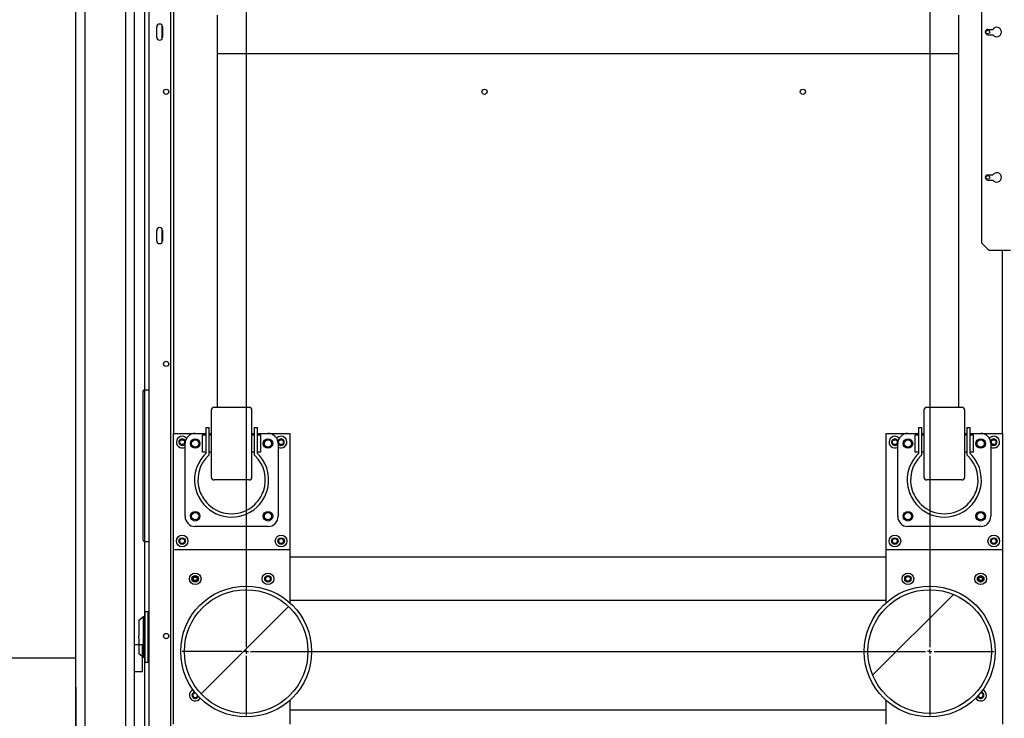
# Model space of a CAD drawing. Header units: millimetres. Extents: x 5 to 415, y 5 to 292.
# Tile 5 of 35: x 73 to 107, y 74 to 98. Entities that reach past the tile are written whole.
import ezdxf

# ---------------------------------------------------------------- set-up
doc = ezdxf.new("R2010")
doc.units = ezdxf.units.MM
doc.layers.add('COTES', color=1, linetype='Continuous')
doc.layers.add('TRAIT-FINS', color=9, linetype='Continuous')
doc.layers.add('TRAIT-FORT', color=4, linetype='Continuous', lineweight=25)
doc.styles.add('SLDTEXTSTYLE0', font='TXT', dxfattribs={"width": 0.75})
doc.dimstyles.new('SLDDIMSTYLE0', dxfattribs={"dimtxt": 3, "dimasz": 2, "dimexe": 0, "dimexo": 0.0625, "dimgap": 0.75, "dimtad": 1, "dimlfac": 20, "dimrnd": 1e-09, "dimzin": 12, "dimdsep": 46, "dimtxsty": 'SLDTEXTSTYLE0', "dimsah": 1, "dimcen": 0.09, "dimadec": 0, "dimazin": 3, "dimtfac": 1, "dimtofl": 0, "dimtmove": 0, "dimatfit": 3, "dimfxl": 1, "dimfrac": 2, "dimtolj": 1, "dimtzin": 12, "dimarcsym": 0})

# ---------------------------------------------------------------- blocks, each defined once
blk = doc.blocks.new('_D')
at = {"layer": 'COTES', "color": 1, "transparency": 16777216}
for p, q in [((58.514, 135.848), (34.232, 135.848)), ((35.232, 135.848), (35.232, 64.148)), ((73.814, 64.148), (34.232, 64.148))]:
    blk.add_line(p, q, dxfattribs=at)
for points in [[(35.232, 135.848), (34.732, 133.848), (35.732, 133.848)], [(35.232, 64.148), (35.732, 66.148), (34.732, 66.148)]]:
    blk.add_solid(points, dxfattribs=at)
at = {"layer": 'COTES', "color": 1, "transparency": 16777216, "char_height": 3, "attachment_point": 1, "rotation": 90, "style": 'SLDTEXTSTYLE0'}
for s, insert in [('OUVERTURE DALLES FP', (31.364, 83.671)), ('1434', (31.364, 73.679))]:
    blk.add_mtext(s, dxfattribs=dict(at, insert=insert))
blk = doc.blocks.new('_D_1')
at = {"layer": 'COTES', "color": 1, "transparency": 16777216}
for p, q in [((76.164, 133.498), (49.245, 133.498)), ((50.245, 133.498), (50.245, 66.498)), ((76.164, 66.498), (49.245, 66.498))]:
    blk.add_line(p, q, dxfattribs=at)
for points in [[(50.245, 133.498), (49.745, 131.498), (50.745, 131.498)], [(50.245, 66.498), (50.745, 68.498), (49.745, 68.498)]]:
    blk.add_solid(points, dxfattribs=at)
at = {"layer": 'COTES', "color": 1, "transparency": 16777216, "char_height": 3, "attachment_point": 1, "rotation": 90, "style": 'SLDTEXTSTYLE0'}
for s, insert in [('TOLE', (46.378, 100.417)), ('1340', (46.378, 90.425))]:
    blk.add_mtext(s, dxfattribs=dict(at, insert=insert))
blk = doc.blocks.new('_D_8')
at = {"layer": 'COTES', "color": 1, "transparency": 16777216}
for p, q in [((59.514, 74.848), (59.514, 20.566)), ((74.814, 74.848), (74.814, 20.566)), ((59.514, 21.566), (74.814, 21.566))]:
    blk.add_line(p, q, dxfattribs=at)
for points in [[(59.514, 21.566), (61.514, 21.066), (61.514, 22.066)], [(74.814, 21.566), (72.814, 22.066), (72.814, 21.066)]]:
    blk.add_solid(points, dxfattribs=at)
at = {"layer": 'COTES', "color": 1, "transparency": 16777216, "insert": (63.839, 25.433), "char_height": 3, "attachment_point": 1, "style": 'SLDTEXTSTYLE0'}
blk.add_mtext('306', dxfattribs=at)
blk = doc.blocks.new('_D_9')
at = {"layer": 'COTES', "color": 1, "transparency": 16777216}
for p, q in [((75.814, 133.848), (42.073, 133.848)), ((43.073, 133.848), (43.073, 66.148)), ((75.814, 66.148), (42.073, 66.148))]:
    blk.add_line(p, q, dxfattribs=at)
for points in [[(43.073, 133.848), (42.573, 131.848), (43.573, 131.848)], [(43.073, 66.148), (43.573, 68.148), (42.573, 68.148)]]:
    blk.add_solid(points, dxfattribs=at)
at = {"layer": 'COTES', "color": 1, "transparency": 16777216, "char_height": 3, "attachment_point": 1, "rotation": 90, "style": 'SLDTEXTSTYLE0'}
for s, insert in [('CEINTURE INT.', (39.206, 92.031)), ('1354', (39.206, 82.04))]:
    blk.add_mtext(s, dxfattribs=dict(at, insert=insert))

msp = doc.modelspace()

# ---------------------------------------------------------------- hatches: boundary and pattern name
at = {"layer": 'TRAIT-FINS'}
h = msp.add_hatch(dxfattribs=at)
h.set_pattern_fill('ANSI31', color=9, style=0)
edge = h.paths.add_edge_path(flags=0)
edge.add_arc((80.66416, 76.07301), 2.125, 0, 360)
h = msp.add_hatch(dxfattribs=at)
h.set_pattern_fill('ANSI31', color=9, style=0)
edge = h.paths.add_edge_path(flags=0)
edge.add_arc((104.16416, 76.07301), 2.125, 0, 360)

# ---------------------------------------------------------------- linework, layer by layer
at = {"color": 7, "linetype": 'Continuous'}
for p, q in [((77.31416, 122.04801), (77.31416, 72.69801)), ((78.06416, 122.01265), (78.06416, 72.73336)), ((80.66416, 119.52301), (80.66416, 76.22301)), ((104.16416, 119.52301), (104.16416, 76.22301)), ((78.16416, 112.17301), (78.16416, 83.57301)), ((105.93916, 104.62301), (105.93916, 90.12301)), ((79.66416, 97.94801), (79.66416, 96.79801)), ((105.16416, 96.79801), (105.16416, 97.94801)), ((77.58916, 97.19801), (77.58916, 97.54801)), ((77.76416, 97.61415), (77.76416, 97.13187)), ((77.78916, 97.54801), (77.78916, 97.19801)), ((106.16416, 97.46301), (106.32886, 97.46301)), ((106.16416, 97.28301), (106.32886, 97.28301)), ((79.66416, 96.79801), (79.66416, 96.62301)), ((105.16416, 96.62301), (79.66416, 96.62301)), ((79.66416, 96.62301), (79.66416, 84.47301)), ((105.16416, 96.62301), (105.16416, 96.79801)), ((105.16416, 84.47301), (105.16416, 96.62301)), ((106.16416, 92.46301), (106.32886, 92.46301)), ((106.16416, 92.28301), (106.32886, 92.28301)), ((77.58916, 90.19801), (77.58916, 90.54801)), ((77.76416, 90.61415), (77.76416, 90.13187)), ((77.78916, 90.54801), (77.78916, 90.19801)), ((106.18916, 89.87301), (105.93916, 90.12301)), ((106.18916, 89.87301), (106.93916, 89.87301)), ((106.66416, 83.57301), (106.66416, 89.87301)), ((77.11416, 85.01051), (77.11416, 84.56051)), ((77.31416, 85.06051), (77.16416, 85.06051)), ((77.11416, 84.56051), (77.11416, 80.36051)), ((79.46416, 84.37301), (79.46416, 82.07301)), ((79.56416, 84.47301), (80.76416, 84.47301)), ((80.86416, 83.22301), (80.86416, 84.37301)), ((103.96416, 84.37301), (103.96416, 82.07301)), ((104.06416, 84.47301), (105.26416, 84.47301)), ((105.36416, 83.22301), (105.36416, 84.37301)), ((79.27416, 83.77301), (79.38916, 83.77301)), ((79.27416, 83.77301), (79.27416, 82.88599)), ((79.38916, 82.83613), (79.38916, 83.77301)), ((80.93916, 83.77301), (81.05416, 83.77301)), ((80.93916, 83.77301), (80.93916, 82.83613)), ((81.05416, 82.88599), (81.05416, 83.77301)), ((103.77416, 83.77301), (103.88916, 83.77301)), ((103.77416, 83.77301), (103.77416, 82.88599)), ((103.88916, 82.83613), (103.88916, 83.77301)), ((105.43916, 83.77301), (105.55416, 83.77301)), ((105.43916, 83.77301), (105.43916, 82.83613)), ((105.55416, 82.88599), (105.55416, 83.77301)), ((78.16416, 83.57301), (78.91416, 83.57301)), ((78.16416, 79.57301), (78.16416, 83.57301)), ((78.91416, 83.57301), (79.27416, 83.57301)), ((79.16416, 83.52301), (79.27416, 83.52301)), ((79.16416, 82.92301), (79.16416, 83.52301)), ((79.38916, 83.57301), (79.46416, 83.57301)), ((79.38916, 83.52301), (79.46416, 83.52301)), ((80.86416, 83.57301), (80.93916, 83.57301)), ((80.86416, 83.52301), (80.93916, 83.52301)), ((81.05416, 83.57301), (81.41416, 83.57301)), ((81.05416, 83.52301), (81.16416, 83.52301)), ((81.16416, 82.92301), (81.16416, 83.52301)), ((81.41416, 83.57301), (82.16416, 83.57301)), ((82.16416, 83.57301), (82.16416, 79.57301)), ((102.66416, 83.57301), (103.41416, 83.57301)), ((102.66416, 79.57301), (102.66416, 83.57301)), ((103.41416, 83.57301), (103.77416, 83.57301)), ((103.66416, 83.52301), (103.77416, 83.52301)), ((103.66416, 82.92301), (103.66416, 83.52301)), ((103.88916, 83.57301), (103.96416, 83.57301)), ((103.88916, 83.52301), (103.96416, 83.52301)), ((105.36416, 83.57301), (105.43916, 83.57301)), ((105.36416, 83.52301), (105.43916, 83.52301)), ((105.55416, 83.57301), (105.91416, 83.57301)), ((105.55416, 83.52301), (105.66416, 83.52301)), ((105.66416, 82.92301), (105.66416, 83.52301)), ((105.91416, 83.57301), (106.66416, 83.57301)), ((106.66416, 83.57301), (106.66416, 79.57301)), ((78.56416, 80.72301), (78.56416, 83.22301)), ((80.86416, 82.07301), (80.86416, 83.22301)), ((81.76416, 83.22301), (81.76416, 80.72301)), ((103.06416, 80.72301), (103.06416, 83.22301)), ((105.36416, 82.07301), (105.36416, 83.22301)), ((106.26416, 83.22301), (106.26416, 80.72301)), ((79.27416, 82.92301), (79.16416, 82.92301)), ((79.27416, 82.88599), (79.2058, 82.81395)), ((79.36515, 82.81395), (79.38916, 82.83613)), ((79.46416, 82.92301), (79.38916, 82.92301)), ((80.93916, 82.92301), (80.86416, 82.92301)), ((80.93916, 82.83613), (80.96317, 82.81395)), ((81.16416, 82.92301), (81.05416, 82.92301)), ((81.12251, 82.81395), (81.05416, 82.88599)), ((103.77416, 82.92301), (103.66416, 82.92301)), ((103.77416, 82.88599), (103.7058, 82.81395)), ((103.86515, 82.81395), (103.88916, 82.83613)), ((103.96416, 82.92301), (103.88916, 82.92301)), ((105.43916, 82.92301), (105.36416, 82.92301)), ((105.43916, 82.83613), (105.46317, 82.81395)), ((105.66416, 82.92301), (105.55416, 82.92301)), ((105.62251, 82.81395), (105.55416, 82.88599)), ((80.76416, 81.97301), (79.56416, 81.97301)), ((105.26416, 81.97301), (104.06416, 81.97301)), ((77.11416, 80.36051), (77.11416, 79.91051)), ((81.41416, 80.37301), (78.91416, 80.37301)), ((105.91416, 80.37301), (103.41416, 80.37301)), ((77.16416, 79.86051), (77.31416, 79.86051)), ((78.16416, 73.57301), (78.16416, 79.57301)), ((82.16416, 79.57301), (78.16416, 79.57301)), ((82.16416, 79.57301), (82.16416, 77.75006)), ((102.66416, 77.75006), (102.66416, 79.57301)), ((106.66416, 79.57301), (102.66416, 79.57301)), ((106.66416, 79.57301), (106.66416, 73.57301)), ((102.66416, 79.32301), (82.16416, 79.32301)), ((102.66416, 77.82301), (82.16416, 77.82301)), ((76.97463, 77.15549), (77.13916, 77.27301)), ((77.13916, 77.27301), (77.18916, 77.27301)), ((77.13916, 75.87301), (77.13916, 77.27301)), ((77.18916, 77.44801), (77.28916, 77.44801)), ((77.18916, 75.69801), (77.18916, 77.44801)), ((77.28916, 77.44801), (77.31416, 77.44801)), ((77.28916, 77.44801), (77.28916, 75.69801)), ((76.97416, 76.99801), (76.97463, 76.99801)), ((76.97463, 77.15549), (76.97463, 76.62421)), ((76.96416, 76.60912), (76.96416, 76.57301)), ((76.96416, 76.57301), (76.96416, 76.54377)), ((76.97463, 76.52872), (76.97463, 75.99053)), ((76.97463, 76.14801), (76.97416, 76.14801)), ((77.13916, 75.87301), (76.97463, 75.99053)), ((77.18916, 75.87301), (77.13916, 75.87301)), ((80.51416, 76.07301), (78.46416, 76.07301)), ((80.66416, 76.07301), (80.58916, 76.07301)), ((80.66416, 76.07301), (80.66416, 76.14801)), ((80.66416, 76.07301), (80.66416, 75.99801)), ((80.66416, 76.07301), (80.73916, 76.07301)), ((80.66416, 75.92301), (80.66416, 73.87301)), ((80.81416, 76.07301), (104.01416, 76.07301)), ((104.16416, 76.07301), (104.08916, 76.07301)), ((104.16416, 76.07301), (104.16416, 76.14801)), ((104.16416, 76.07301), (104.16416, 75.99801)), ((104.16416, 76.07301), (104.23916, 76.07301)), ((104.16416, 75.92301), (104.16416, 73.87301)), ((104.31416, 76.07301), (106.36416, 76.07301)), ((77.28916, 75.69801), (77.18916, 75.69801)), ((77.31416, 75.69801), (77.28916, 75.69801)), ((82.16416, 74.39596), (82.16416, 73.57301)), ((102.66416, 73.57301), (102.66416, 74.39596)), ((82.16416, 74.07301), (102.66416, 74.07301))]:
    msp.add_line(p, q, dxfattribs=at)
for centre, radius in [((106.16416, 97.37301), 0.0625), ((106.16416, 92.37301), 0.0625), ((78.46416, 83.27301), 0.0825), ((78.91416, 83.22301), 0.1625), ((78.91416, 83.22301), 0.125), ((81.41416, 83.22301), 0.1625), ((81.41416, 83.22301), 0.125), ((81.86416, 83.27301), 0.0825), ((102.96416, 83.27301), 0.0825), ((103.41416, 83.22301), 0.1625), ((103.41416, 83.22301), 0.125), ((105.91416, 83.22301), 0.1625), ((105.91416, 83.22301), 0.125), ((106.36416, 83.27301), 0.0825), ((78.91416, 80.72301), 0.1625), ((78.91416, 80.72301), 0.125), ((81.41416, 80.72301), 0.1625), ((81.41416, 80.72301), 0.125), ((103.41416, 80.72301), 0.1625), ((103.41416, 80.72301), 0.125), ((105.91416, 80.72301), 0.1625), ((105.91416, 80.72301), 0.125), ((78.46416, 79.87301), 0.2), ((78.46416, 79.87301), 0.1125), ((78.46416, 79.87301), 0.0825), ((81.86416, 79.87301), 0.2), ((81.86416, 79.87301), 0.1125), ((81.86416, 79.87301), 0.0825), ((102.96416, 79.87301), 0.2), ((102.96416, 79.87301), 0.1125), ((102.96416, 79.87301), 0.0825), ((106.36416, 79.87301), 0.2), ((106.36416, 79.87301), 0.1125), ((106.36416, 79.87301), 0.0825), ((78.91416, 78.57301), 0.2), ((78.91416, 78.57301), 0.1125), ((78.91416, 78.57301), 0.0825), ((78.91416, 78.57301), 0.0625), ((81.41416, 78.57301), 0.2), ((81.41416, 78.57301), 0.1125), ((81.41416, 78.57301), 0.0825), ((103.41416, 78.57301), 0.2), ((103.41416, 78.57301), 0.1125), ((103.41416, 78.57301), 0.0825), ((105.91416, 78.57301), 0.2), ((105.91416, 78.57301), 0.1125), ((105.91416, 78.57301), 0.0825), ((105.91416, 78.57301), 0.0625), ((80.66416, 76.07301), 2.25), ((80.66416, 76.07301), 2.125), ((104.16416, 76.07301), 2.25), ((104.16416, 76.07301), 2.125)]:
    msp.add_circle(centre, radius, dxfattribs=at)
for centre, radius, start, end in [((77.68916, 97.54801), 0.1, 0, 180), ((106.46416, 97.37301), 0.1625, 213.631292, 146.368708), ((77.68916, 97.19801), 0.1, 180, 0), ((106.16416, 97.37301), 0.09, 90, 270), ((106.16416, 92.37301), 0.09, 90, 270), ((106.46416, 92.37301), 0.1625, 213.631292, 146.368708), ((77.68916, 90.54801), 0.1, 0, 180), ((77.68916, 90.19801), 0.1, 180, 0), ((77.16416, 85.01051), 0.05, 89.997323, 179.999903), ((79.56416, 84.37301), 0.1, 90.000738, 179.999903), ((80.76416, 84.37301), 0.1, 0.000097, 90.00097), ((104.06416, 84.37301), 0.1, 89.99903, 179.999903), ((105.26416, 84.37301), 0.1, 0.000097, 90.000116), ((78.46416, 83.27301), 0.2, 90, 300), ((78.46416, 83.27301), 0.1125, 90, 332.733956), ((78.46416, 83.27301), 0.2, 41.097382, 90), ((78.46416, 83.27301), 0.1125, 14.581932, 90), ((78.91416, 83.22301), 0.35, 90.00025, 179.999994), ((81.41416, 83.22301), 0.35, 0.000006, 90.000238), ((81.86416, 83.27301), 0.2, 90, 138.902618), ((81.86416, 83.27301), 0.1125, 90, 165.418068), ((81.86416, 83.27301), 0.2, 240, 90), ((81.86416, 83.27301), 0.1125, 207.266044, 90), ((102.96416, 83.27301), 0.2, 90, 300), ((102.96416, 83.27301), 0.1125, 90, 332.733956), ((102.96416, 83.27301), 0.2, 41.097382, 90), ((102.96416, 83.27301), 0.1125, 14.581932, 90), ((103.41416, 83.22301), 0.35, 90.00025, 179.999994), ((105.91416, 83.22301), 0.35, 0.000028, 89.999926), ((106.36416, 83.27301), 0.2, 90, 138.902618), ((106.36416, 83.27301), 0.1125, 90, 165.418068), ((106.36416, 83.27301), 0.2, 240, 90), ((106.36416, 83.27301), 0.1125, 207.266044, 90), ((80.16416, 81.97301), 1.275, 138.733577, 197.988605), ((80.16416, 81.97301), 1.16, 133.535231, 199.842897), ((80.16416, 81.97301), 1.16, 340.157016, 46.46465), ((80.16416, 81.97301), 1.275, 342.011434, 41.266462), ((104.66416, 81.97301), 1.275, 138.733563, 197.988576), ((104.66416, 81.97301), 1.16, 133.535377, 199.842995), ((104.66416, 81.97301), 1.16, 340.156999, 46.464626), ((104.66416, 81.97301), 1.275, 342.01146, 41.266505), ((79.56416, 82.07301), 0.1, 179.999884, 269.999262), ((80.76416, 82.07301), 0.1, 269.99903, 0.000116), ((104.06416, 82.07301), 0.1, 179.999884, 270.00097), ((105.26416, 82.07301), 0.1, 269.999884, 0.000116), ((80.16416, 81.97301), 1.275, 221.210215, 318.78978), ((80.16416, 81.97301), 1.16, 226.397186, 313.602809), ((104.66416, 81.97301), 1.275, 221.210202, 318.789804), ((104.66416, 81.97301), 1.16, 226.397174, 313.602834), ((78.91416, 80.72301), 0.35, 180.000006, 269.99975), ((81.41416, 80.72301), 0.35, 269.999762, 359.999994), ((103.41416, 80.72301), 0.35, 180.000006, 269.99975), ((105.91416, 80.72301), 0.35, 270.000074, 0.000053), ((77.16416, 79.91051), 0.05, 179.999884, 270.002677), ((78.91416, 74.57301), 0.2, 112.267695, 328.934894), ((78.91416, 74.57301), 0.1125, 100.172155, 341.030434), ((78.91416, 74.57301), 0.0825, 88.126812, 270), ((78.91416, 74.57301), 0.0825, 270, 353.075777), ((105.91416, 74.57301), 0.2, 211.065106, 67.732305), ((105.91416, 74.57301), 0.1125, 198.969566, 79.827845), ((105.91416, 74.57301), 0.0825, 186.924223, 270), ((105.91416, 74.57301), 0.0825, 270, 91.873188)]:
    msp.add_arc(centre, radius, start, end, dxfattribs=at)
at = {"layer": 'TRAIT-FORT', "color": 4, "linetype": 'Continuous', "lineweight": 25}
for p, q in [((75.11416, 135.54801), (75.11416, 64.44801)), ((76.51416, 134.14801), (76.51416, 65.84801)), ((76.81416, 133.84801), (76.81416, 66.14801)), ((77.16416, 133.49801), (77.16416, 66.49801)), ((74.81416, 75.84801), (74.81416, 105.84801)), ((76.97464, 76.57301), (76.96416, 76.57301)), ((77.09666, 76.30551), (76.81416, 76.30551)), ((77.09666, 75.39051), (77.09666, 76.30551)), ((74.81416, 75.84801), (59.51416, 75.84801)), ((74.81416, 64.14801), (74.81416, 75.84801)), ((76.81416, 75.39051), (77.09666, 75.39051))]:
    msp.add_line(p, q, dxfattribs=at)
for centre, radius in [((77.91416, 95.31944), 0.09), ((88.8586, 95.31944), 0.09), ((99.80305, 95.31944), 0.09), ((77.91416, 85.96229), 0.09), ((80.66416, 76.07301), 2.125), ((104.16416, 76.07301), 2.125), ((77.91416, 76.60515), 0.09)]:
    msp.add_circle(centre, radius, dxfattribs=at)
for centre, radius, start, end in [((80.16559, 81.97373), 1.27655, 198.000003, 221.192314), ((80.16371, 81.97274), 1.15948, 199.837874, 226.404505), ((80.14927, 81.98278), 1.17735, 313.799719, 339.956194), ((80.16609, 81.97185), 1.27281, 318.772562, 342.034177), ((104.66585, 81.97391), 1.27687, 198.003887, 221.190652), ((104.66386, 81.97281), 1.15965, 199.838974, 226.401343), ((104.64955, 81.98257), 1.177, 313.796986, 339.960987), ((104.6663, 81.97176), 1.27258, 318.769202, 342.035314)]:
    msp.add_arc(centre, radius, start, end, dxfattribs=at)

# ---------------------------------------------------------------- dimensions: what is measured, and where the dimension line sits
at = {"layer": 'COTES', "color": 1}
for base, p1, p2, text, picture, middle in [((35.23166, 64.14801), (59.51416, 135.84801), (74.81416, 64.14801), '<> OUVERTURE DALLES FP', '_D', (35.23166, 99.99801)), ((43.07315, 66.14801), (76.81416, 133.84801), (76.81416, 66.14801), '<> CEINTURE INT.', '_D_9', (43.07315, 99.99801)), ((50.24499, 66.49801), (77.16416, 133.49801), (77.16416, 66.49801), '<> TOLE', '_D_1', (50.24499, 99.99801))]:
    dim = msp.add_linear_dim(base=base, p1=p1, p2=p2, angle=90, text=text, dimstyle='SLDDIMSTYLE0', dxfattribs=at)
    dim.commit()
    dim.dimension.update_dxf_attribs({"geometry": picture, "text_midpoint": middle, "dimtype": 160})
dim = msp.add_linear_dim(base=(74.81416, 21.56551), p1=(59.51416, 75.84801), p2=(74.81416, 75.84801), dimstyle='SLDDIMSTYLE0', dxfattribs=at)
dim.commit()
dim.dimension.update_dxf_attribs({"geometry": '_D_8', "text_midpoint": (67.16416, 21.56551), "dimtype": 160})

doc.saveas('drawing.dxf')
